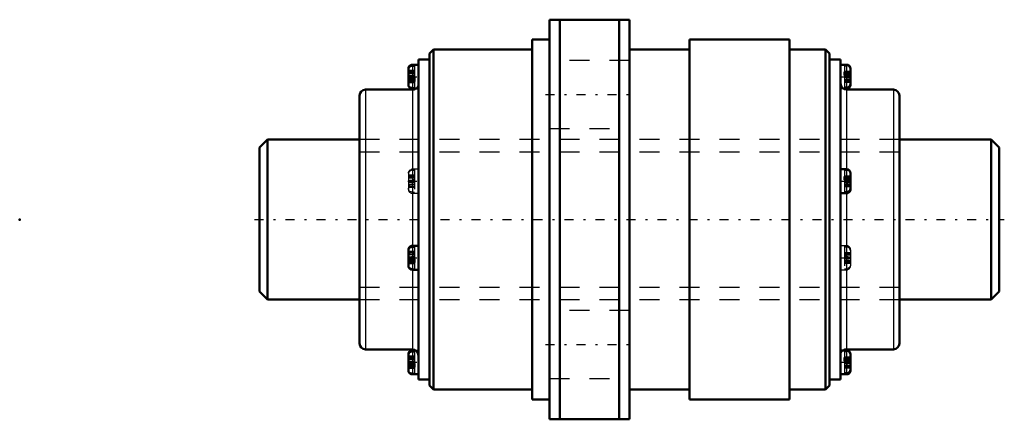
# Model space of a CAD drawing. Header units: millimetres. Extents: x -12 to 37.2, y -10 to 10.
import ezdxf

# ---------------------------------------------------------------- set-up
doc = ezdxf.new("R2010")
doc.units = ezdxf.units.MM
doc.linetypes.add('Center', pattern=[1.5, 0.45, -0.5, 0.05, -0.5])
doc.linetypes.add('Dashed', pattern=[2, 1, -1])
for name, color, linetype, lineweight in [('2d ConnectionPoints', 7, 'Continuous', 50), ('AM_0', 7, 'Continuous', 50), ('AM_4', 3, 'Continuous', 25), ('AM_5', 3, 'Continuous', 25), ('AM_7', 7, 'Center', 25), ('AM_9', 6, 'Dashed', 25)]:
    doc.layers.add(name, color=color, linetype=linetype, lineweight=lineweight)

# ---------------------------------------------------------------- blocks, each defined once
blk = doc.blocks.new('1_BLK0808_3_2ZZ_Nut_0_in_BLK0808_3_2ZZ_37LC7T_000_4')
at = {"layer": 'AM_0'}
for p, q in [((14.5, 10), (14.5, -10)), ((18.5, 10), (14.5, 10)), ((15.017, 10), (15.017, -10)), ((17.983, 10), (17.983, -10)), ((18.5, 10), (18.5, -10)), ((13.64, 9), (13.64, -9)), ((14.5, 9), (13.64, 9)), ((21.5, 9), (21.5, -9)), ((26.5, 9), (21.5, 9)), ((26.5, 9), (26.5, -9)), ((8.7, 8.5), (8.5, 8.3)), ((8.7, 8.5), (8.7, -8.5)), ((13.64, 8.5), (8.7, 8.5)), ((21.5, 8.5), (18.5, 8.5)), ((28.3, 8.5), (26.5, 8.5)), ((28.3, 8.5), (28.3, -8.5)), ((28.5, 8.3), (28.3, 8.5)), ((7.94, 8), (7.94, -8)), ((8.5, 8), (7.94, 8)), ((8.5, 8.3), (8.5, -8.3)), ((28.5, 8.3), (28.5, -8.3)), ((29.06, 8), (28.5, 8)), ((29.06, 8), (29.06, -8)), ((7.44, 7.548), (7.44, 6.748)), ((7.94, 7.748), (7.64, 7.748)), ((7.74, 7.745), (7.64, 7.745)), ((7.64, 7.696), (7.74, 7.696)), ((7.74, 7.745), (7.74, 7.696)), ((29.36, 7.748), (29.06, 7.748)), ((29.26, 7.393), (29.26, 7.209)), ((29.26, 7.393), (29.36, 7.393)), ((29.56, 7.548), (29.56, 6.748)), ((7.74, 6.987), (7.44, 6.987)), ((7.74, 7.086), (7.64, 7.086)), ((7.64, 6.903), (7.74, 6.903)), ((7.74, 7.086), (7.74, 6.903)), ((29.26, 7.3), (29.56, 7.3)), ((29.36, 7.209), (29.26, 7.209)), ((7.64, 6.5), (5.3, 6.5)), ((7.64, 6.548), (7.94, 6.548)), ((29.197, 6.548), (29.36, 6.548)), ((29.26, 6.6), (29.26, 6.551)), ((29.26, 6.6), (29.36, 6.6)), ((29.36, 6.551), (29.26, 6.551)), ((31.7, 6.5), (29.36, 6.5)), ((5, 6.2), (5, -6.2)), ((32, 6.2), (32, -6.2)), ((29.36, 2.515), (29.06, 2.515)), ((29.26, 2.16), (29.26, 1.977)), ((29.26, 2.16), (29.36, 2.16)), ((29.26, 2.068), (29.56, 2.068)), ((29.36, 1.977), (29.26, 1.977)), ((29.56, 2.315), (29.56, 1.515)), ((29.06, 1.315), (29.36, 1.315)), ((29.26, 1.368), (29.26, 1.318)), ((29.26, 1.368), (29.36, 1.368)), ((29.36, 1.318), (29.26, 1.318)), ((7.94, -1.315), (7.64, -1.315)), ((7.74, -1.318), (7.64, -1.318)), ((7.64, -1.368), (7.74, -1.368)), ((7.74, -1.318), (7.74, -1.368)), ((7.44, -1.515), (7.44, -2.315)), ((7.74, -2.077), (7.44, -2.077)), ((7.74, -1.977), (7.64, -1.977)), ((7.64, -2.16), (7.74, -2.16)), ((7.74, -1.977), (7.74, -2.16)), ((7.64, -2.515), (7.94, -2.515)), ((5.3, -6.5), (7.64, -6.5)), ((7.44, -6.748), (7.44, -7.548)), ((7.803, -6.548), (7.64, -6.548)), ((7.74, -6.551), (7.64, -6.551)), ((7.64, -6.6), (7.74, -6.6)), ((7.74, -6.551), (7.74, -6.6)), ((29.36, -6.548), (29.06, -6.548)), ((29.36, -6.5), (31.7, -6.5)), ((29.56, -6.748), (29.56, -7.548)), ((7.74, -7.309), (7.44, -7.309)), ((7.74, -7.209), (7.64, -7.209)), ((7.74, -7.209), (7.74, -7.393)), ((29.26, -6.903), (29.26, -7.086)), ((29.26, -6.903), (29.36, -6.903)), ((29.26, -6.996), (29.56, -6.996)), ((29.36, -7.086), (29.26, -7.086)), ((7.64, -7.393), (7.74, -7.393)), ((7.64, -7.748), (7.94, -7.748)), ((29.06, -7.748), (29.36, -7.748)), ((29.26, -7.696), (29.26, -7.745)), ((29.26, -7.696), (29.36, -7.696)), ((29.36, -7.745), (29.26, -7.745)), ((7.94, -8), (8.5, -8)), ((8.5, -8.3), (8.7, -8.5)), ((28.3, -8.5), (28.5, -8.3)), ((28.5, -8), (29.06, -8)), ((8.7, -8.5), (13.64, -8.5)), ((18.5, -8.5), (21.5, -8.5)), ((26.5, -8.5), (28.3, -8.5)), ((13.64, -9), (14.5, -9)), ((21.5, -9), (26.5, -9)), ((14.5, -10), (18.5, -10))]:
    blk.add_line(p, q, dxfattribs=at)
for points in [[(7.44, 7.548), (7.449, 7.605), (7.48, 7.666), (7.529, 7.712), (7.591, 7.739), (7.64, 7.745)], [(7.64, 7.696), (7.575, 7.685), (7.517, 7.654), (7.472, 7.606), (7.446, 7.546), (7.44, 7.499)], [(29.56, 7.34), (29.56, 7.341), (29.546, 7.359), (29.51, 7.375), (29.458, 7.386), (29.394, 7.392), (29.36, 7.393)], [(7.44, 7.139), (7.449, 7.124), (7.48, 7.107), (7.529, 7.095), (7.591, 7.088), (7.64, 7.086)], [(7.64, 6.903), (7.575, 6.906), (7.517, 6.914), (7.472, 6.927), (7.446, 6.943), (7.44, 6.956)], [(29.36, 7.209), (29.425, 7.207), (29.483, 7.198), (29.528, 7.185), (29.554, 7.169), (29.56, 7.157)], [(29.56, 6.797), (29.56, 6.794), (29.546, 6.725), (29.51, 6.667), (29.458, 6.625), (29.394, 6.603), (29.36, 6.6)], [(29.36, 6.551), (29.425, 6.562), (29.483, 6.593), (29.528, 6.641), (29.554, 6.701), (29.56, 6.748)], [(29.56, 2.108), (29.56, 2.109), (29.546, 2.127), (29.51, 2.142), (29.458, 2.154), (29.394, 2.16), (29.36, 2.16)], [(29.36, 1.977), (29.425, 1.974), (29.483, 1.966), (29.528, 1.953), (29.554, 1.937), (29.56, 1.924)], [(29.56, 1.565), (29.56, 1.561), (29.546, 1.493), (29.51, 1.434), (29.458, 1.393), (29.394, 1.371), (29.36, 1.368)], [(29.36, 1.318), (29.425, 1.329), (29.483, 1.36), (29.528, 1.408), (29.554, 1.468), (29.56, 1.515)], [(7.44, -1.515), (7.449, -1.458), (7.48, -1.397), (7.529, -1.351), (7.591, -1.324), (7.64, -1.318)], [(7.64, -1.368), (7.575, -1.378), (7.517, -1.409), (7.472, -1.457), (7.446, -1.517), (7.44, -1.565)], [(7.44, -1.924), (7.449, -1.939), (7.48, -1.956), (7.529, -1.968), (7.591, -1.975), (7.64, -1.977)], [(7.64, -2.16), (7.575, -2.157), (7.517, -2.149), (7.472, -2.136), (7.446, -2.12), (7.44, -2.108)], [(7.44, -6.748), (7.449, -6.691), (7.48, -6.63), (7.529, -6.584), (7.591, -6.557), (7.64, -6.551)], [(7.64, -6.6), (7.575, -6.611), (7.517, -6.642), (7.472, -6.69), (7.446, -6.75), (7.44, -6.797)], [(7.44, -7.157), (7.449, -7.172), (7.48, -7.188), (7.529, -7.201), (7.591, -7.208), (7.64, -7.209)], [(7.64, -7.393), (7.575, -7.39), (7.517, -7.382), (7.472, -7.369), (7.446, -7.353), (7.44, -7.34)], [(29.56, -6.956), (29.56, -6.955), (29.546, -6.936), (29.51, -6.921), (29.458, -6.909), (29.394, -6.904), (29.36, -6.903)], [(29.36, -7.086), (29.425, -7.089), (29.483, -7.097), (29.528, -7.11), (29.554, -7.126), (29.56, -7.139)], [(29.56, -7.499), (29.56, -7.502), (29.546, -7.571), (29.51, -7.629), (29.458, -7.671), (29.394, -7.693), (29.36, -7.696)], [(29.36, -7.745), (29.425, -7.734), (29.483, -7.703), (29.528, -7.655), (29.554, -7.595), (29.56, -7.548)]]:
    blk.add_lwpolyline(points, dxfattribs=at)
for centre, radius, start, end in [((7.64, 7.548), 0.2, 90, 101.7901), ((29.36, 7.548), 0.2, 360, 90), ((5.3, 6.2), 0.3, 90, 180), ((7.64, 6.748), 0.2, 180, 270), ((7.64, 6.8), 0.3, 270, 302.8074), ((29.36, 6.8), 0.3, 180, 270), ((29.36, 6.748), 0.2, 270, 288.7167), ((31.7, 6.2), 0.3, 360, 90), ((29.36, 2.315), 0.2, 360, 90), ((29.36, 1.515), 0.2, 270, 288.7167), ((7.64, -1.515), 0.2, 90, 101.7901), ((7.64, -2.315), 0.2, 180, 270), ((5.3, -6.2), 0.3, 180, 270), ((31.7, -6.2), 0.3, 270, 0), ((7.64, -6.748), 0.2, 90, 101.7901), ((7.64, -6.8), 0.3, 0, 90), ((29.36, -6.8), 0.3, 90, 122.8074), ((29.36, -6.748), 0.2, 360, 90), ((7.64, -7.548), 0.2, 180, 270), ((29.36, -7.548), 0.2, 270, 288.7167)]:
    blk.add_arc(centre, radius, start, end, dxfattribs=at)
at = {"layer": 'AM_4'}
for p, q in [((7.64, 7.748), (7.64, 7.745)), ((7.64, 7.696), (7.64, 7.086)), ((29.36, 7.748), (29.36, 7.393)), ((7.74, 6.98), (7.44, 6.98)), ((7.64, 6.903), (7.64, 6.548)), ((29.26, 7.306), (29.56, 7.306)), ((29.36, 7.209), (29.36, 6.6)), ((5.3, 6.5), (5.3, -6.5)), ((7.64, 6.5), (7.64, -1.318)), ((29.36, 6.551), (29.36, 6.548)), ((29.36, 6.5), (29.36, 2.16)), ((31.7, 6.5), (31.7, -6.5)), ((29.26, 2.073), (29.56, 2.073)), ((29.36, 1.977), (29.36, 1.368)), ((29.36, 1.318), (29.36, -6.5)), ((7.64, -1.368), (7.64, -1.977)), ((7.74, -2.083), (7.44, -2.083)), ((7.64, -2.16), (7.64, -6.5)), ((7.64, -6.548), (7.64, -6.551)), ((7.64, -6.6), (7.64, -7.209)), ((29.36, -6.548), (29.36, -6.903)), ((7.74, -7.316), (7.44, -7.316)), ((29.26, -6.99), (29.56, -6.99)), ((29.36, -7.086), (29.36, -7.696)), ((7.64, -7.393), (7.64, -7.748)), ((29.36, -7.745), (29.36, -7.748))]:
    blk.add_line(p, q, dxfattribs=at)
at = {"layer": 'AM_7'}
for p, q in [((7.415, 7.148), (7.965, 7.148)), ((29.035, 7.148), (29.585, 7.148)), ((14.3, 6.25), (18.7, 6.25)), ((7.415, 1.915), (7.965, 1.915)), ((29.035, 1.915), (29.585, 1.915)), ((7.415, -1.915), (7.965, -1.915)), ((29.035, -1.915), (29.585, -1.915)), ((14.3, -6.25), (18.7, -6.25)), ((7.415, -7.148), (7.965, -7.148)), ((29.035, -7.148), (29.585, -7.148))]:
    blk.add_line(p, q, dxfattribs=at)
at = {"layer": 'AM_9'}
for p, q in [((18.5, 7.95), (14.5, 7.95)), ((7.74, 7.457), (7.44, 7.457)), ((7.74, 7.408), (7.44, 7.408)), ((7.64, 7.696), (7.64, 7.745)), ((7.64, 7.393), (7.74, 7.393)), ((7.74, 7.696), (7.74, 7.086)), ((29.26, 7.745), (29.26, 7.393)), ((29.36, 7.745), (29.26, 7.745)), ((29.26, 7.696), (29.36, 7.696)), ((29.26, 7.419), (29.56, 7.419)), ((29.36, 7.209), (29.36, 7.393)), ((7.74, 7.316), (7.44, 7.316)), ((7.44, 7.309), (7.74, 7.309)), ((7.74, 7.163), (7.44, 7.163)), ((7.74, 7.132), (7.44, 7.132)), ((7.74, 7.209), (7.64, 7.209)), ((7.64, 6.903), (7.64, 7.086)), ((7.74, 6.903), (7.74, 6.551)), ((29.26, 7.37), (29.56, 7.37)), ((29.26, 7.209), (29.26, 6.6)), ((29.26, 7.174), (29.56, 7.174)), ((29.26, 7.122), (29.56, 7.122)), ((29.36, 7.086), (29.26, 7.086)), ((29.56, 6.996), (29.26, 6.996)), ((29.26, 6.99), (29.56, 6.99)), ((29.26, 6.926), (29.56, 6.926)), ((29.26, 6.903), (29.36, 6.903)), ((7.74, 6.887), (7.44, 6.887)), ((7.74, 6.838), (7.44, 6.838)), ((7.445, 6.755), (7.44, 6.797)), ((7.598, 6.555), (7.64, 6.551)), ((7.64, 6.6), (7.74, 6.6)), ((7.74, 6.551), (7.64, 6.551)), ((29.06, 6.548), (29.197, 6.548)), ((29.26, 6.877), (29.56, 6.877)), ((29.36, 6.551), (29.36, 6.6)), ((14.5, 4.55), (18.5, 4.55)), ((32, 4), (5, 4)), ((7.94, 2.515), (7.64, 2.515)), ((7.74, 2.512), (7.64, 2.512)), ((7.64, 2.463), (7.74, 2.463)), ((7.74, 2.512), (7.74, 1.318)), ((29.26, 2.512), (29.26, 2.16)), ((29.36, 2.512), (29.26, 2.512)), ((29.26, 2.463), (29.36, 2.463)), ((7.44, 2.315), (7.44, 1.515)), ((7.74, 2.225), (7.44, 2.225)), ((7.74, 2.176), (7.44, 2.176)), ((7.74, 2.083), (7.44, 2.083)), ((7.44, 2.077), (7.74, 2.077)), ((7.64, 2.16), (7.74, 2.16)), ((7.74, 1.977), (7.64, 1.977)), ((29.26, 2.186), (29.56, 2.186)), ((29.26, 2.137), (29.56, 2.137)), ((29.26, 1.977), (29.26, 1.368)), ((29.36, 1.977), (29.36, 2.16)), ((7.74, 1.931), (7.44, 1.931)), ((7.74, 1.9), (7.44, 1.9)), ((7.74, 1.754), (7.44, 1.754)), ((7.74, 1.747), (7.44, 1.747)), ((7.74, 1.655), (7.44, 1.655)), ((7.74, 1.606), (7.44, 1.606)), ((7.74, 1.854), (7.64, 1.854)), ((7.64, 1.67), (7.74, 1.67)), ((29.26, 1.941), (29.56, 1.941)), ((29.26, 1.889), (29.56, 1.889)), ((29.36, 1.854), (29.26, 1.854)), ((29.56, 1.763), (29.26, 1.763)), ((29.26, 1.757), (29.56, 1.757)), ((29.26, 1.694), (29.56, 1.694)), ((29.26, 1.67), (29.36, 1.67)), ((29.26, 1.644), (29.56, 1.644)), ((7.598, 1.323), (7.64, 1.318)), ((7.64, 1.368), (7.74, 1.368)), ((7.74, 1.318), (7.64, 1.318)), ((7.64, 1.315), (7.94, 1.315)), ((29.36, 1.318), (29.36, 1.368)), ((7.64, -1.368), (7.64, -1.318)), ((7.74, -1.368), (7.74, -1.977)), ((29.36, -1.315), (29.06, -1.315)), ((29.26, -1.318), (29.26, -2.512)), ((29.36, -1.318), (29.26, -1.318)), ((29.26, -1.368), (29.36, -1.368)), ((7.74, -1.606), (7.44, -1.606)), ((7.74, -1.655), (7.44, -1.655)), ((7.74, -1.747), (7.44, -1.747)), ((7.44, -1.754), (7.74, -1.754)), ((7.74, -1.9), (7.44, -1.9)), ((7.74, -1.931), (7.44, -1.931)), ((7.64, -1.67), (7.74, -1.67)), ((7.74, -1.854), (7.64, -1.854)), ((29.26, -1.644), (29.56, -1.644)), ((29.26, -1.67), (29.36, -1.67)), ((29.26, -1.694), (29.56, -1.694)), ((29.26, -1.757), (29.56, -1.757)), ((29.26, -1.763), (29.56, -1.763)), ((29.36, -1.854), (29.26, -1.854)), ((29.26, -1.889), (29.56, -1.889)), ((29.26, -1.941), (29.56, -1.941)), ((29.56, -1.515), (29.56, -2.315)), ((7.74, -2.176), (7.44, -2.176)), ((7.74, -2.225), (7.44, -2.225)), ((7.445, -2.308), (7.44, -2.266)), ((7.64, -2.16), (7.64, -1.977)), ((7.74, -2.16), (7.74, -2.512)), ((29.36, -1.977), (29.26, -1.977)), ((29.56, -2.068), (29.26, -2.068)), ((29.26, -2.073), (29.56, -2.073)), ((29.26, -2.137), (29.56, -2.137)), ((29.26, -2.16), (29.36, -2.16)), ((29.26, -2.186), (29.56, -2.186)), ((7.598, -2.508), (7.64, -2.512)), ((7.64, -2.463), (7.74, -2.463)), ((7.74, -2.512), (7.64, -2.512)), ((29.06, -2.515), (29.36, -2.515)), ((29.26, -2.463), (29.36, -2.463)), ((29.36, -2.512), (29.26, -2.512)), ((5, -4), (32, -4)), ((18.5, -4.55), (14.5, -4.55)), ((7.74, -6.838), (7.44, -6.838)), ((7.74, -6.887), (7.44, -6.887)), ((7.64, -6.6), (7.64, -6.551)), ((7.74, -6.6), (7.74, -7.209)), ((7.94, -6.548), (7.803, -6.548)), ((29.26, -6.551), (29.26, -6.903)), ((29.36, -6.551), (29.26, -6.551)), ((29.26, -6.6), (29.36, -6.6)), ((29.26, -6.877), (29.56, -6.877)), ((7.74, -6.98), (7.44, -6.98)), ((7.44, -6.987), (7.74, -6.987)), ((7.74, -7.132), (7.44, -7.132)), ((7.74, -7.163), (7.44, -7.163)), ((7.64, -6.903), (7.74, -6.903)), ((7.74, -7.086), (7.64, -7.086)), ((7.64, -7.393), (7.64, -7.209)), ((29.26, -6.926), (29.56, -6.926)), ((29.26, -7.086), (29.26, -7.696)), ((29.26, -7.122), (29.56, -7.122)), ((29.26, -7.174), (29.56, -7.174)), ((29.36, -7.209), (29.26, -7.209)), ((29.56, -7.3), (29.26, -7.3)), ((29.26, -7.306), (29.56, -7.306)), ((29.26, -7.37), (29.56, -7.37)), ((29.36, -7.086), (29.36, -6.903)), ((7.74, -7.408), (7.44, -7.408)), ((7.74, -7.457), (7.44, -7.457)), ((7.445, -7.54), (7.44, -7.499)), ((7.598, -7.74), (7.64, -7.745)), ((7.64, -7.696), (7.74, -7.696)), ((7.74, -7.745), (7.64, -7.745)), ((7.74, -7.393), (7.74, -7.745)), ((29.26, -7.393), (29.36, -7.393)), ((29.26, -7.419), (29.56, -7.419)), ((29.36, -7.745), (29.36, -7.696)), ((14.5, -7.95), (18.5, -7.95))]:
    blk.add_line(p, q, dxfattribs=at)
for points in [[(7.64, 7.393), (7.575, 7.39), (7.517, 7.382), (7.472, 7.369), (7.446, 7.353), (7.44, 7.34)], [(29.36, 7.745), (29.425, 7.734), (29.472, 7.711)], [(29.552, 7.553), (29.546, 7.571), (29.51, 7.629), (29.458, 7.671), (29.394, 7.693), (29.36, 7.696)], [(29.56, 7.499), (29.56, 7.502), (29.552, 7.553)], [(7.44, 7.157), (7.449, 7.172), (7.48, 7.188), (7.529, 7.201), (7.591, 7.208), (7.64, 7.209)], [(29.36, 7.086), (29.425, 7.089), (29.483, 7.097), (29.528, 7.11), (29.554, 7.126), (29.56, 7.139)], [(29.56, 6.956), (29.56, 6.955), (29.546, 6.936), (29.51, 6.921), (29.458, 6.909), (29.394, 6.904), (29.36, 6.903)], [(7.64, 6.6), (7.575, 6.611), (7.517, 6.642), (7.472, 6.69), (7.446, 6.75), (7.445, 6.755)], [(7.44, 2.315), (7.449, 2.372), (7.48, 2.433), (7.529, 2.479), (7.591, 2.506), (7.64, 2.512)], [(7.64, 2.463), (7.575, 2.452), (7.517, 2.421), (7.472, 2.373), (7.446, 2.313), (7.44, 2.266)], [(29.36, 2.512), (29.425, 2.501), (29.472, 2.479)], [(29.552, 2.32), (29.546, 2.338), (29.51, 2.396), (29.458, 2.438), (29.394, 2.46), (29.36, 2.463)], [(7.64, 2.16), (7.575, 2.157), (7.517, 2.149), (7.472, 2.136), (7.446, 2.12), (7.44, 2.108)], [(7.44, 1.924), (7.449, 1.939), (7.48, 1.956), (7.529, 1.968), (7.591, 1.975), (7.64, 1.977)], [(29.56, 2.266), (29.56, 2.269), (29.552, 2.32)], [(7.44, 1.906), (7.449, 1.891), (7.48, 1.875), (7.529, 1.862), (7.591, 1.855), (7.64, 1.854)], [(7.64, 1.67), (7.575, 1.673), (7.517, 1.681), (7.472, 1.694), (7.446, 1.71), (7.44, 1.723)], [(7.64, 1.368), (7.575, 1.378), (7.517, 1.409), (7.472, 1.457), (7.446, 1.517), (7.44, 1.565)], [(29.36, 1.854), (29.425, 1.857), (29.483, 1.865), (29.528, 1.878), (29.554, 1.894), (29.56, 1.906)], [(29.56, 1.723), (29.56, 1.722), (29.546, 1.704), (29.51, 1.688), (29.458, 1.677), (29.394, 1.671), (29.36, 1.67)], [(29.36, -1.318), (29.425, -1.329), (29.472, -1.352)], [(29.56, -1.565), (29.56, -1.561), (29.546, -1.493), (29.51, -1.434), (29.458, -1.393), (29.394, -1.371), (29.36, -1.368)], [(7.64, -1.67), (7.575, -1.673), (7.517, -1.681), (7.472, -1.694), (7.446, -1.71), (7.44, -1.723)], [(7.44, -1.906), (7.449, -1.891), (7.48, -1.875), (7.529, -1.862), (7.591, -1.855), (7.64, -1.854)], [(29.56, -1.723), (29.56, -1.722), (29.546, -1.704), (29.51, -1.688), (29.458, -1.677), (29.394, -1.671), (29.36, -1.67)], [(29.36, -1.854), (29.425, -1.857), (29.483, -1.865), (29.528, -1.878), (29.554, -1.894), (29.56, -1.906)], [(29.36, -1.977), (29.425, -1.974), (29.483, -1.966), (29.528, -1.953), (29.554, -1.937), (29.56, -1.924)], [(7.64, -2.463), (7.575, -2.452), (7.517, -2.421), (7.472, -2.373), (7.446, -2.313), (7.445, -2.308)], [(29.56, -2.108), (29.56, -2.109), (29.546, -2.127), (29.51, -2.142), (29.458, -2.154), (29.394, -2.16), (29.36, -2.16)], [(29.56, -2.266), (29.56, -2.269), (29.546, -2.338), (29.51, -2.396), (29.458, -2.438), (29.394, -2.46), (29.36, -2.463)], [(29.36, -2.512), (29.425, -2.501), (29.483, -2.47), (29.528, -2.422), (29.554, -2.362), (29.56, -2.315)], [(29.36, -6.551), (29.425, -6.562), (29.472, -6.584)], [(29.552, -6.743), (29.546, -6.725), (29.51, -6.667), (29.458, -6.625), (29.394, -6.603), (29.36, -6.6)], [(29.56, -6.797), (29.56, -6.794), (29.552, -6.743)], [(7.64, -6.903), (7.575, -6.906), (7.517, -6.914), (7.472, -6.927), (7.446, -6.943), (7.44, -6.956)], [(7.44, -7.139), (7.449, -7.124), (7.48, -7.107), (7.529, -7.095), (7.591, -7.088), (7.64, -7.086)], [(29.36, -7.209), (29.425, -7.207), (29.483, -7.198), (29.528, -7.185), (29.554, -7.169), (29.56, -7.157)], [(29.56, -7.34), (29.56, -7.341), (29.546, -7.359), (29.51, -7.375), (29.458, -7.386), (29.394, -7.392), (29.36, -7.393)], [(7.64, -7.696), (7.575, -7.685), (7.517, -7.654), (7.472, -7.606), (7.446, -7.546), (7.445, -7.54)]]:
    blk.add_lwpolyline(points, dxfattribs=at)
for centre, radius, start, end in [((7.64, 6.8), 0.3, 302.8074, 360), ((7.64, 2.315), 0.2, 90, 101.7901), ((7.64, 1.515), 0.2, 180, 270), ((29.36, -1.515), 0.2, 360, 90), ((29.36, -2.315), 0.2, 270, 288.7167), ((29.36, -6.8), 0.3, 122.8074, 180)]:
    blk.add_arc(centre, radius, start, end, dxfattribs=at)
blk = doc.blocks.new('2_BLK0808_3_20ZZ0_Shaft_0_in_BLK0808_3_2ZZ_37LC7T_000_4')
at = {"layer": 'AM_0'}
for p, q in [((0.4, 4), (0, 3.6)), ((5, 4), (0.4, 4)), ((0.4, 4), (0.4, -4)), ((36.6, 4), (32, 4)), ((37, 3.6), (36.6, 4)), ((36.6, 4), (36.6, -4)), ((0, 3.6), (0, -3.6)), ((37, 3.6), (37, -3.6)), ((0, -3.6), (0.4, -4)), ((36.6, -4), (37, -3.6)), ((0.4, -4), (5, -4)), ((32, -4), (36.6, -4))]:
    blk.add_line(p, q, dxfattribs=at)
at = {"layer": 'AM_5', "linetype": 'Dashed'}
for p, q in [((5, 3.3865), (32, 3.3865)), ((5, -3.3865), (32, -3.3865))]:
    blk.add_line(p, q, dxfattribs=at)
at = {"layer": 'AM_7'}
blk.add_line((-0.25, 0), (37.25, 0), dxfattribs=at)
at = {"layer": 'AM_9'}
for p, q in [((32, 4), (5, 4)), ((5, -4), (32, -4))]:
    blk.add_line(p, q, dxfattribs=at)

msp = doc.modelspace()

# ---------------------------------------------------------------- linework, layer by layer
at = {"layer": '2d ConnectionPoints'}
for p in [(-12, 0), (0, 0), (37, 0)]:
    msp.add_point(p, dxfattribs=at)

# ---------------------------------------------------------------- block references
for name in ['1_BLK0808_3_2ZZ_Nut_0_in_BLK0808_3_2ZZ_37LC7T_000_4', '2_BLK0808_3_20ZZ0_Shaft_0_in_BLK0808_3_2ZZ_37LC7T_000_4']:
    msp.add_blockref(name, (0, 0))

doc.saveas('drawing.dxf')
